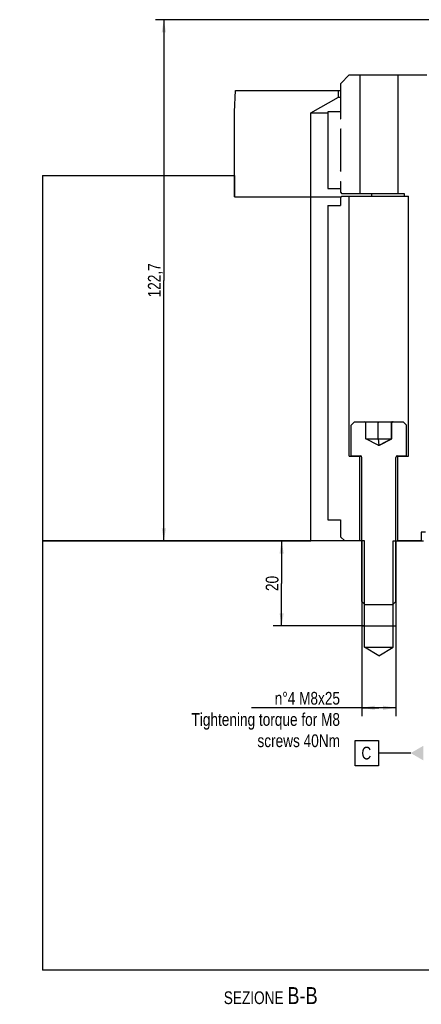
# Model space of a CAD drawing. Extents: x 0 to 1189, y 0 to 841.
# Tile 73 of 84: x 509 to 603, y 433 to 664. Entities that reach past the tile are written whole.
import ezdxf

# ---------------------------------------------------------------- set-up
doc = ezdxf.new("R2010")
doc.units = 0
doc.header["$LTSCALE"] = 65.395
doc.layers.get('0').update_dxf_attribs({"linetype": 'CONTINUOUS'})
for name, color, linetype in [('MG46101_3B_G_55_R000_JG_BL13', 7, 'CONTINUOUS'), ('MG46_3B_AC_WEB_BL12', 7, 'CONTINUOUS'), ('MG46_3B_PPU_WEB_BL11', 7, 'CONTINUOUS'), ('MG46_3B_PSUP_WEB_BL14', 7, 'CONTINUOUS')]:
    doc.layers.add(name, color=color, linetype=linetype)
doc.styles.get("Standard").update_dxf_attribs({"font": 'txt', "width": 0.8})
doc.dimstyles.new('DIMSTYLE_4', dxfattribs={"dimtxt": 3, "dimasz": 3, "dimexe": 2, "dimexo": 0, "dimgap": 0.75, "dimtad": 1, "dimtxsty": 'STANDARD', "dimblk": '_ARROW_FILLED', "dimblk1": '_ARROW_FILLED', "dimblk2": '_ARROW_FILLED', "dimcen": 0.09, "dimazin": 3, "dimtp": 0.2, "dimtm": 0.2, "dimtfac": 1, "dimtofl": 0, "dimtmove": 0, "dimatfit": 3, "dimtolj": 1})
doc.dimstyles.new('DIMSTYLE_7', dxfattribs={"dimtxt": 3, "dimasz": 3, "dimexe": 2, "dimexo": 0, "dimgap": 0.75, "dimtad": 1, "dimtxsty": 'STANDARD', "dimblk": '_ARROW_FILLED', "dimblk1": '_ARROW_FILLED', "dimblk2": '_ARROW_FILLED', "dimcen": 0.09, "dimazin": 3, "dimtp": 0.5, "dimtm": 0.5, "dimtfac": 1, "dimtofl": 0, "dimtmove": 0, "dimatfit": 3, "dimtolj": 1})

# ---------------------------------------------------------------- blocks, each defined once
blk = doc.blocks.new('_ARROW_FILLED')
at = {"color": 0, "linetype": 'BYBLOCK'}
blk.add_solid([(0, 0), (-1, 0.167), (-1, -0.167)], dxfattribs=at)
blk = doc.blocks.new('*D5')
at = {"color": 2, "linetype": 'CONTINUOUS'}
for p, q in [((570.45, 541.65), (570.45, 531.65)), ((570.45, 521.65), (570.45, 531.65)), ((589.94, 521.65), (568.45, 521.65))]:
    blk.add_line(p, q, dxfattribs=at)
at = {"color": 2, "linetype": 'CONTINUOUS', "xscale": 3, "yscale": 3, "zscale": 3}
for p, rotation in [((570.45, 541.65), 90), ((570.45, 521.65), 270)]:
    blk.add_blockref('_ARROW_FILLED', p, dxfattribs=dict(at, rotation=rotation))
at = {"color": 2, "linetype": 'CONTINUOUS', "insert": (566.7, 531.65), "char_height": 3, "width": 7.0714, "attachment_point": 2, "rotation": 90}
blk.add_mtext('20', dxfattribs=at)
blk = doc.blocks.new('*D20')
at = {"color": 2, "linetype": 'CONTINUOUS'}
for p, q in [((589.34, 521.65), (589.34, 500.38)), ((597.34, 521.65), (597.34, 500.38)), ((593.34, 502.38), (563.36, 502.38)), ((589.34, 502.38), (593.34, 502.38)), ((597.34, 502.38), (593.34, 502.38))]:
    blk.add_line(p, q, dxfattribs=at)
at = {"color": 2, "linetype": 'CONTINUOUS', "xscale": 3, "yscale": 3, "zscale": 3, "rotation": 180}
blk.add_blockref('_ARROW_FILLED', (589.34, 502.38), dxfattribs=at)
at = {"color": 2, "linetype": 'CONTINUOUS', "xscale": 3, "yscale": 3, "zscale": 3}
blk.add_blockref('_ARROW_FILLED', (597.34, 502.38), dxfattribs=at)
at = {"color": 2, "linetype": 'CONTINUOUS', "insert": (584.19, 506.13), "char_height": 3, "width": 75.4286, "attachment_point": 3}
blk.add_mtext('n°4 M8x25\\PTightening torque for M8\\Pscrews 40Nm', dxfattribs=at)
blk = doc.blocks.new('*D23')
at = {"color": 2, "linetype": 'CONTINUOUS'}
for p, q in [((617.85, 664.35), (540.71, 664.35)), ((542.71, 664.35), (542.71, 603)), ((542.71, 541.65), (542.71, 603))]:
    blk.add_line(p, q, dxfattribs=at)
at = {"color": 2, "linetype": 'CONTINUOUS', "xscale": 3, "yscale": 3, "zscale": 3}
for p, rotation in [((542.71, 664.35), 90), ((542.71, 541.65), 270)]:
    blk.add_blockref('_ARROW_FILLED', p, dxfattribs=dict(at, rotation=rotation))
at = {"color": 2, "linetype": 'CONTINUOUS', "insert": (538.96, 603), "char_height": 3, "width": 15.75, "attachment_point": 2, "rotation": 90}
blk.add_mtext('122,7', dxfattribs=at)
blk = doc.blocks.new('MG46_3B_PPU_WEB_BL11', base_point=(604.15, 524.71))
at = {"layer": 'MG46_3B_PPU_WEB_BL11', "color": 7, "linetype": 'CONTINUOUS'}
for p, q in [((514.13, 541.65), (514.13, 440.65)), ((589.94, 541.65), (514.13, 541.65)), ((589.94, 516.65), (589.94, 541.65)), ((596.74, 516.65), (596.74, 541.65)), ((596.74, 541.65), (603.84, 541.65)), ((589.34, 521.65), (597.34, 521.65)), ((593.34, 514.61), (589.94, 516.65)), ((589.94, 516.65), (596.74, 516.65)), ((593.34, 514.61), (596.74, 516.65)), ((631.59, 440.65), (514.13, 440.65))]:
    blk.add_line(p, q, dxfattribs=at)
at = {"layer": 'MG46_3B_PPU_WEB_BL11', "color": 2, "linetype": 'CONTINUOUS'}
for p, q in [((589.34, 541.65), (589.34, 521.65)), ((597.34, 541.65), (597.34, 521.65))]:
    blk.add_line(p, q, dxfattribs=at)
blk = doc.blocks.new('MG46_3B_AC_WEB_BL12', base_point=(604.05, 493.06))
at = {"layer": 'MG46_3B_AC_WEB_BL12', "color": 7, "linetype": 'CONTINUOUS'}
for p, q in [((559.34, 642.65), (559.6, 647.65)), ((559.6, 647.65), (584.37, 647.65)), ((583.84, 646.15), (583.84, 647.65)), ((577.34, 642.4), (583.84, 646.15)), ((583.84, 646.15), (584.37, 646.15)), ((559.34, 622.65), (559.34, 642.65)), ((577.34, 622.65), (577.34, 642.4)), ((577.34, 642.4), (581.34, 642.4)), ((559.34, 622.65), (584.44, 622.65))]:
    blk.add_line(p, q, dxfattribs=at)
blk = doc.blocks.new('MG46101_3B_G_55_R000_JG_BL13', base_point=(605.63, 512.66))
at = {"layer": 'MG46101_3B_G_55_R000_JG_BL13', "color": 7, "linetype": 'CONTINUOUS'}
for p, q in [((584.37, 649.35), (586.37, 651.35)), ((586.37, 651.35), (604.64, 651.35)), ((588.84, 651.35), (588.84, 623.45)), ((597.84, 651.35), (597.84, 623.45)), ((584.37, 641.03), (584.37, 649.35)), ((581.34, 642.65), (581.34, 624.65)), ((584.37, 642.65), (581.34, 642.65)), ((584.34, 642.65), (584.34, 641.03)), ((584.34, 641.03), (584.37, 641.03)), ((584.37, 638.67), (584.34, 638.53)), ((584.34, 638.53), (584.34, 628.78)), ((584.34, 638.53), (584.37, 638.53)), ((584.37, 628.63), (584.37, 638.67)), ((584.37, 628.63), (584.34, 628.78)), ((584.34, 628.78), (584.37, 628.78)), ((584.34, 626.28), (584.34, 624.65)), ((584.34, 626.28), (584.37, 626.28)), ((584.37, 623.65), (584.37, 626.28)), ((581.34, 624.65), (584.37, 624.65)), ((584.37, 623.65), (584.57, 623.45)), ((584.57, 623.45), (599.34, 623.45)), ((591.7, 622.85), (591.7, 623.45)), ((599.34, 623.45), (599.34, 622.85)), ((584.34, 622.55), (584.64, 622.85)), ((584.34, 622.55), (584.34, 620.65)), ((584.64, 622.85), (600.34, 622.85)), ((586.34, 561.65), (586.34, 622.85)), ((600.34, 561.65), (600.34, 622.85)), ((581.34, 620.65), (581.34, 546.65)), ((581.34, 620.65), (584.34, 620.65)), ((586.84, 568.9), (587.64, 569.7)), ((586.84, 561.7), (586.84, 568.9)), ((587.64, 569.7), (599.04, 569.7)), ((590.27, 565.7), (590.27, 569.44)), ((593.16, 569.55), (593.16, 569.52)), ((593.16, 569.52), (593.16, 569.49)), ((593.16, 569.49), (593.16, 569.46)), ((593.16, 565.7), (593.16, 569.46)), ((596.32, 565.7), (596.32, 569.44)), ((596.42, 565.7), (596.42, 569.44)), ((599.84, 568.9), (599.04, 569.7)), ((599.84, 561.7), (599.84, 568.9)), ((593.19, 564.17), (590.27, 565.7)), ((590.27, 565.7), (596.42, 565.7)), ((593.16, 565.7), (593.33, 564.17)), ((596.32, 565.7), (593.5, 564.17)), ((593.5, 564.17), (596.42, 565.7)), ((593.19, 564.17), (593.5, 564.17)), ((586.34, 561.65), (589.14, 561.65)), ((586.84, 561.7), (588.94, 561.7)), ((588.84, 541.65), (588.84, 561.65)), ((589.34, 527.38), (589.34, 561.3)), ((597.34, 527.38), (597.34, 561.3)), ((597.55, 561.65), (600.34, 561.65)), ((597.74, 561.7), (599.84, 561.7)), ((597.84, 541.65), (597.84, 561.65)), ((581.34, 546.65), (584.34, 546.65)), ((584.34, 546.65), (584.34, 542.65)), ((585.34, 541.65), (584.34, 542.65)), ((603.34, 543.75), (603.34, 541.65)), ((604.34, 543.75), (603.34, 543.75)), ((588.84, 541.65), (585.34, 541.65)), ((603.34, 541.65), (597.84, 541.65)), ((590.02, 526.7), (589.34, 527.38)), ((590.02, 526.7), (596.67, 526.7)), ((596.67, 526.7), (597.34, 527.38))]:
    blk.add_line(p, q, dxfattribs=at)
for points in [[(593.14, 569.7), (593.14, 569.7), (593.14, 569.7), (593.14, 569.7), (593.15, 569.69), (593.15, 569.69), (593.15, 569.68), (593.15, 569.67), (593.15, 569.66), (593.15, 569.65), (593.15, 569.64), (593.15, 569.63), (593.15, 569.62), (593.15, 569.61), (593.15, 569.59), (593.15, 569.58), (593.16, 569.57), (593.16, 569.55)], [(596.57, 569.7), (596.55, 569.7), (596.53, 569.7), (596.51, 569.7), (596.5, 569.69), (596.48, 569.69), (596.46, 569.68), (596.45, 569.67), (596.43, 569.66), (596.42, 569.65), (596.41, 569.64), (596.39, 569.63), (596.38, 569.62), (596.37, 569.61), (596.36, 569.59), (596.35, 569.58), (596.34, 569.57), (596.34, 569.55), (596.33, 569.54), (596.33, 569.52), (596.32, 569.51), (596.32, 569.49), (596.32, 569.48), (596.32, 569.46), (596.32, 569.44)]]:
    blk.add_lwpolyline(points, dxfattribs=at)
for centre, start, end in [((588.94, 561.3), 0, 90), ((597.74, 561.3), 90, 180)]:
    blk.add_arc(centre, 0.4, start, end, dxfattribs=at)
for centre, major_axis, start_param, end_param in [((590.01, 569.44), (0.26, 0), 0, 1.570796), ((596.68, 569.44), (-0.26, 0), -1.570796, 0)]:
    blk.add_ellipse(centre, major_axis=major_axis, ratio=0.99863, start_param=start_param, end_param=end_param, dxfattribs=at)
blk = doc.blocks.new('MG46_3B_PSUP_WEB_BL14', base_point=(604.15, 478.06))
at = {"layer": 'MG46_3B_PSUP_WEB_BL14', "color": 7, "linetype": 'CONTINUOUS'}
for p, q in [((514.13, 627.65), (514.13, 541.65)), ((514.13, 627.65), (559.34, 627.65)), ((559.34, 627.65), (559.34, 622.65)), ((559.34, 622.65), (584.44, 622.65)), ((577.34, 541.65), (577.34, 622.65)), ((514.13, 541.65), (577.34, 541.65))]:
    blk.add_line(p, q, dxfattribs=at)

msp = doc.modelspace()

# ---------------------------------------------------------------- linework, layer by layer
at = {"color": 2, "linetype": 'CONTINUOUS'}
for p, q in [((587.737, 494.722), (593.237, 494.722)), ((587.737, 488.722), (587.737, 494.722)), ((593.237, 494.722), (593.237, 488.722)), ((600.843, 491.722), (593.237, 491.722)), ((593.237, 488.722), (587.737, 488.722))]:
    msp.add_line(p, q, dxfattribs=at)
at = {"color": 7, "linetype": 'CONTINUOUS'}
msp.add_line((754.551, 440.654), (514.134, 440.654), dxfattribs=at)
at = {"color": 2, "linetype": 'CONTINUOUS'}
msp.add_solid([(603.843, 493.454), (603.843, 489.99), (600.843, 491.722)], dxfattribs=at)

# ---------------------------------------------------------------- block references
at = {"layer": 'MG46101_3B_G_55_R000_JG_BL13'}
msp.add_blockref('MG46101_3B_G_55_R000_JG_BL13', (605.627, 512.659), dxfattribs=at)
at = {"layer": 'MG46_3B_AC_WEB_BL12'}
msp.add_blockref('MG46_3B_AC_WEB_BL12', (604.05, 493.059), dxfattribs=at)
at = {"layer": 'MG46_3B_PPU_WEB_BL11'}
msp.add_blockref('MG46_3B_PPU_WEB_BL11', (604.153, 524.706), dxfattribs=at)
at = {"layer": 'MG46_3B_PSUP_WEB_BL14'}
msp.add_blockref('MG46_3B_PSUP_WEB_BL14', (604.153, 478.059), dxfattribs=at)

# ---------------------------------------------------------------- texts
at = {"color": 2, "linetype": 'CONTINUOUS', "char_height": 3}
for s, insert, width, attachment_point in [('C', (589.237, 493.222), 3.75, 1), ('SEZIONE \\H4.0;B-B', (578.934, 436.641), 40.71429, 3)]:
    msp.add_mtext(s, dxfattribs=dict(at, insert=insert, width=width, attachment_point=attachment_point))

# ---------------------------------------------------------------- dimensions: what is measured, and where the dimension line sits
at = {"color": 2, "linetype": 'CONTINUOUS'}
for base, p2, angle, dimstyle, picture, middle in [((542.71, 664.354), (617.853, 664.354), 90, 'DIMSTYLE_7', '*D23', (542.71, 602.576)), ((570.447, 521.654), (589.943, 521.654), 270, 'DIMSTYLE_4', '*D5', (570.447, 531.226))]:
    dim = msp.add_linear_dim(base=base, p1=(589.943, 541.654), p2=p2, angle=angle, dimstyle=dimstyle, dxfattribs=at)
    dim.commit()
    dim.dimension.update_dxf_attribs({"geometry": picture, "text_midpoint": middle, "dimtype": 160})
dim = msp.add_linear_dim(base=(597.343, 502.383), p1=(589.343, 521.654), p2=(597.343, 521.654), text='n°4 M<>x25\\PTightening torque for M8\\Pscrews 40Nm', dimstyle='DIMSTYLE_4', dxfattribs=at)
dim.commit()
dim.dimension.update_dxf_attribs({"geometry": '*D20', "text_midpoint": (559.047, 502.383), "dimtype": 160})

doc.saveas('drawing.dxf')
